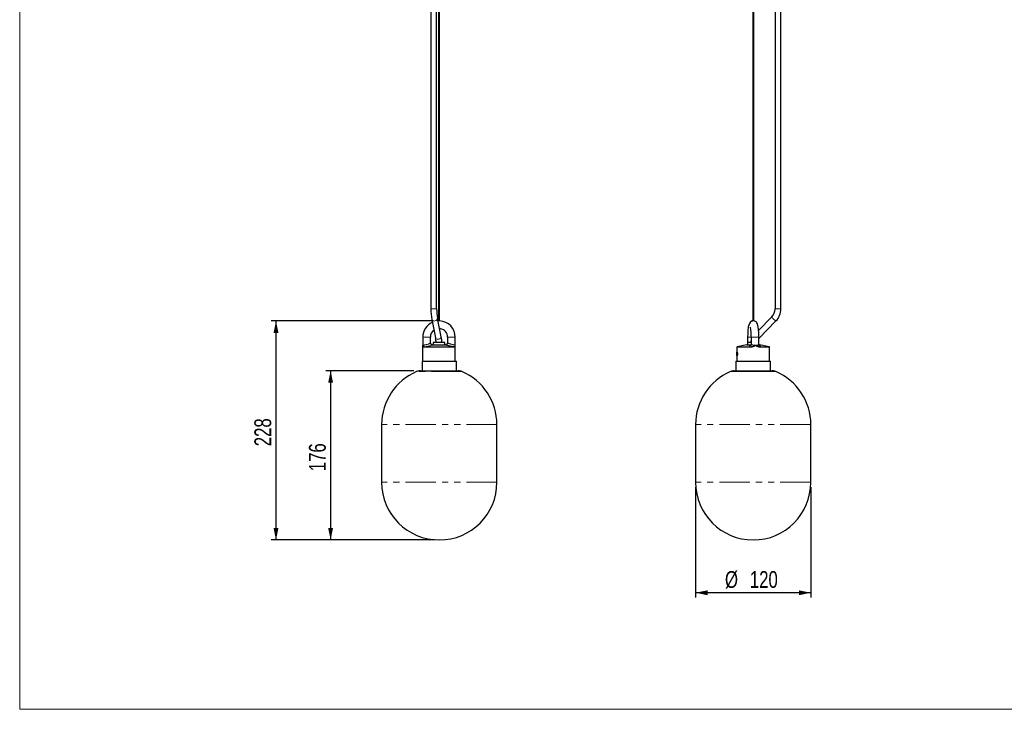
# Model space of a CAD drawing. Header units: millimetres. Extents: x 25 to 2075, y 25 to 1460.
# Tile 1 of 6: x 25 to 1050, y 25 to 742. Entities that reach past the tile are written whole.
import ezdxf

# ---------------------------------------------------------------- set-up
doc = ezdxf.new("R2010")
doc.units = ezdxf.units.MM
doc.header["$LTSCALE"] = 5
doc.linetypes.add('PHANTOM', pattern=[12.7, 6.35, -1.27, 1.27, -1.27, 1.27, -1.27])
doc.layers.add('ANNOTAZIONI', color=8, linetype='Continuous')
doc.styles.add('SLDTEXTSTYLE4', font='ARIALN.TTF', dxfattribs={"width": 0.87})
doc.dimstyles.new('SLDDIMSTYLE0', dxfattribs={"dimtxt": 17.5, "dimasz": 12.5, "dimexe": 0, "dimexo": 0.0625, "dimgap": 4.375, "dimtad": 1, "dimdec": 1, "dimrnd": 1e-09, "dimzin": 12, "dimdsep": 46, "dimtxsty": 'SLDTEXTSTYLE4', "dimsah": 1, "dimcen": 0.09, "dimadec": 0, "dimazin": 3, "dimtfac": 1, "dimtdec": 1, "dimtofl": 0, "dimtmove": 0, "dimatfit": 3, "dimfxl": 1, "dimfrac": 2, "dimtolj": 1, "dimtzin": 12, "dimarcsym": 0})

# ---------------------------------------------------------------- blocks, each defined once
blk = doc.blocks.new('_D')
at = {"layer": 'ANNOTAZIONI'}
for p, q in [((455.8, 429.1), (286.8, 429.1)), ((291.8, 429.1), (291.8, 201.2)), ((456.8, 201.2), (286.8, 201.2))]:
    blk.add_line(p, q, dxfattribs=at)
for points in [[(291.8, 429.1), (289.3, 416.6), (294.4, 416.6)], [(291.8, 201.2), (294.4, 213.7), (289.3, 213.7)]]:
    blk.add_solid(points, dxfattribs=at)
at = {"layer": 'ANNOTAZIONI', "insert": (269.3, 298.7), "char_height": 17.5, "attachment_point": 1, "rotation": 90, "style": 'SLDTEXTSTYLE4'}
blk.add_mtext('228', dxfattribs=at)
blk = doc.blocks.new('_D_1')
at = {"layer": 'ANNOTAZIONI'}
for p, q in [((435.2, 377.2), (343.7, 377.2)), ((348.7, 377.2), (348.7, 201.2)), ((456.8, 201.2), (343.7, 201.2))]:
    blk.add_line(p, q, dxfattribs=at)
for points in [[(348.7, 377.2), (346.1, 364.7), (351.2, 364.7)], [(348.7, 201.2), (351.2, 213.7), (346.1, 213.7)]]:
    blk.add_solid(points, dxfattribs=at)
at = {"layer": 'ANNOTAZIONI', "insert": (326.1, 272.7), "char_height": 17.5, "attachment_point": 1, "rotation": 90, "style": 'SLDTEXTSTYLE4'}
blk.add_mtext('176', dxfattribs=at)
blk = doc.blocks.new('_D_2')
at = {"layer": 'ANNOTAZIONI'}
for p, q in [((728.6, 256.2), (728.6, 141.3)), ((848.6, 256.2), (848.6, 141.3)), ((848.6, 146.3), (728.6, 146.3))]:
    blk.add_line(p, q, dxfattribs=at)
for points in [[(728.6, 146.3), (741.1, 143.7), (741.1, 148.8)], [(848.6, 146.3), (836.1, 148.8), (836.1, 143.7)]]:
    blk.add_solid(points, dxfattribs=at)
at = {"layer": 'ANNOTAZIONI', "char_height": 17.5, "attachment_point": 1, "style": 'SLDTEXTSTYLE4'}
for s, insert in [('%%c', (759.2, 168.8)), ('120', (785.1, 168.8))]:
    blk.add_mtext(s, dxfattribs=dict(at, insert=insert))

msp = doc.modelspace()

# ---------------------------------------------------------------- linework, layer by layer
at = {"color": 7, "linetype": 'Continuous', "lineweight": 18}
for p, q in [((25, 1460), (25, 25)), ((25, 25), (2075, 25))]:
    msp.add_line(p, q, dxfattribs=at)
at = {"color": 7, "linetype": 'Continuous', "lineweight": 25}
for p, q in [((461, 1266.19), (461, 429.12)), ((462, 429.11), (462, 1266.19)), ((788.13, 884.79), (788.13, 429.11)), ((789.13, 428.95), (789.13, 884.8)), ((453.07, 862.43), (453.07, 441.73)), ((459.07, 441.73), (459.07, 862.43)), ((811.42, 862.43), (811.42, 441.73)), ((817.42, 441.73), (817.42, 862.43)), ((454.03, 430.52), (457.96, 411.48)), ((463.84, 412.7), (459.91, 431.73)), ((807.97, 433.22), (794.19, 419.13)), ((460.76, 429.09), (460.46, 429.08)), ((794.46, 410.83), (812.26, 429.02)), ((444.63, 412.16), (444.63, 403.81)), ((452.63, 406.06), (452.63, 412.16)), ((470.38, 412.16), (470.38, 406.06)), ((478.38, 403.81), (478.38, 412.16)), ((782.8, 412.16), (782.8, 406.66)), ((786.46, 412.16), (786.46, 404.86)), ((794.46, 404.57), (794.46, 412.16)), ((444.5, 402.38), (444.5, 387.16)), ((444.51, 402.38), (444.59, 403.13)), ((444.66, 403.84), (444.59, 403.29)), ((444.63, 403.47), (444.67, 403.82)), ((444.66, 403.28), (444.67, 403.82)), ((454.37, 404.13), (454.94, 404.14)), ((454.46, 404.08), (454.39, 404.11)), ((455, 404.16), (454.67, 404.1)), ((455, 404.16), (468, 404.16)), ((455.5, 406.66), (455.5, 404.16)), ((467.5, 406.66), (455.5, 406.66)), ((467.5, 404.16), (467.5, 406.66)), ((468.34, 404.1), (468, 404.16)), ((468.06, 404.14), (468.61, 404.12)), ((468.63, 404.11), (468.55, 404.08)), ((478.35, 403.3), (478.34, 403.82)), ((478.42, 403.31), (478.35, 403.84)), ((478.5, 402.38), (478.38, 403.47)), ((478.5, 387.16), (478.5, 402.38)), ((771.63, 401.75), (771.63, 387.16)), ((782.13, 404.16), (772.02, 402.24)), ((782.13, 404.16), (786.26, 404.16)), ((782.63, 406.66), (782.63, 404.16)), ((786.46, 406.66), (782.63, 406.66)), ((794.63, 406.66), (794.46, 406.66)), ((794.63, 404.16), (794.63, 406.66)), ((794.67, 404.16), (795.13, 404.16)), ((805.24, 402.24), (795.13, 404.16)), ((805.63, 387.16), (805.63, 401.75)), ((443.82, 387.16), (443.82, 377.16)), ((443.82, 387.16), (479.82, 387.16)), ((479.82, 377.16), (479.82, 387.16)), ((770.59, 387.16), (770.59, 377.16)), ((770.59, 387.16), (806.59, 387.16)), ((806.59, 377.16), (806.59, 387.16)), ((442.17, 377.16), (481.47, 377.16)), ((768.94, 377.16), (808.24, 377.16)), ((401.82, 321.19), (401.82, 261.19)), ((521.82, 261.19), (521.82, 321.19)), ((728.59, 321.19), (728.59, 261.19)), ((848.59, 261.19), (848.59, 321.19))]:
    msp.add_line(p, q, dxfattribs=at)
at = {"color": 8, "linetype": 'PHANTOM', "lineweight": 18}
for p, q in [((459.07, 441.73), (453.07, 441.73)), ((811.45, 441.73), (811.42, 441.73)), ((817.42, 441.73), (811.45, 441.73)), ((807.96, 433.12), (807.97, 433.22)), ((444.63, 412.16), (452.63, 412.16)), ((478.38, 412.16), (470.38, 412.16)), ((786.45, 412.16), (782.8, 412.16)), ((786.46, 412.16), (791.02, 412.16)), ((791.02, 412.16), (794.46, 412.16)), ((444.67, 403.82), (444.66, 403.83)), ((444.67, 403.82), (444.67, 403.82)), ((444.68, 403.82), (444.67, 403.82)), ((454.94, 404.14), (454.67, 404.09)), ((470.42, 406.1), (470.42, 406.03)), ((785.87, 401.75), (771.65, 401.75)), ((791.02, 403.82), (791.01, 403.82)), ((791.03, 403.82), (791.02, 403.82)), ((485.4, 376.36), (438.24, 376.36)), ((788.59, 376.36), (765.01, 376.36)), ((812.17, 376.36), (788.59, 376.36)), ((521.82, 321.19), (401.82, 321.19)), ((848.59, 321.19), (728.59, 321.19)), ((521.82, 261.19), (401.82, 261.19)), ((848.59, 261.19), (728.59, 261.19))]:
    msp.add_line(p, q, dxfattribs=at)
at = {"color": 8, "linetype": 'PHANTOM', "lineweight": 18, "flags": 128}
for points in [[(459.91, 431.74), (459.94, 431.49), (459.79, 430.75), (459.3, 430.06), (458.52, 429.5), (457.56, 429.13), (456.53, 429), (455.56, 429.13), (454.75, 429.5), (454.21, 430.06), (454.04, 430.51)], [(812.26, 429.02), (812.19, 429), (811.86, 429.13), (811.31, 429.5), (810.62, 430.06), (809.87, 430.75), (809.15, 431.49), (808.54, 432.18), (808.13, 432.75), (807.96, 433.12)], [(463.84, 412.7), (463.87, 412.46), (463.71, 411.72), (463.22, 411.03), (462.45, 410.47), (461.49, 410.1), (460.46, 409.97), (459.48, 410.1), (458.68, 410.47), (458.14, 411.03), (457.96, 411.48)], [(444.68, 403.82), (445.18, 402.36), (445.61, 401.91), (446.16, 401.75)], [(444.68, 403.82), (445.36, 402.68), (445.9, 402.35), (446.53, 402.24)], [(478.28, 401.75), (477.63, 401.75), (476.59, 401.75), (475.16, 401.75), (473.39, 401.75), (471.33, 401.75), (469.02, 401.75), (466.52, 401.75), (463.9, 401.75), (461.21, 401.75), (458.54, 401.75), (455.94, 401.75), (453.47, 401.75), (451.21, 401.75), (449.21, 401.75), (447.51, 401.75), (446.16, 401.75)], [(446.53, 402.24), (448.06, 402.46), (449.64, 402.72), (451.18, 403), (452.56, 403.31), (453.7, 403.6), (454.51, 403.87), (454.94, 404.07), (454.94, 404.14)], [(477.88, 402.24), (477.82, 402.24), (477.71, 402.24), (477.49, 402.24), (477.24, 402.24), (476.76, 402.24), (476.29, 402.24), (474.83, 402.24), (473.11, 402.24), (471.09, 402.24), (468.84, 402.24), (467.77, 402.24), (466.89, 402.24), (466.16, 402.24), (465.13, 402.24), (463.99, 402.24), (463.84, 402.24), (462.8, 402.24), (461.75, 402.24), (460.7, 402.24), (459.69, 402.24), (458.28, 402.24), (457.32, 402.24), (456.07, 402.24), (454.85, 402.24), (453.66, 402.24), (451.52, 402.24), (449.59, 402.24), (447.84, 402.24), (446.53, 402.24)], [(477.88, 402.24), (478.17, 402.35), (478.36, 402.68), (478.35, 403.3)], [(478.28, 401.75), (478.45, 401.91), (478.5, 402.36), (478.5, 402.38)], [(785.94, 402.24), (785.63, 402.24), (785.05, 402.24), (784.19, 402.24), (783.35, 402.24), (782.11, 402.24), (781.11, 402.24), (778.75, 402.24), (776.77, 402.24), (775.09, 402.24), (773.75, 402.24), (773.27, 402.24), (772.93, 402.24), (772.7, 402.24), (772.44, 402.24), (772.22, 402.24), (772.2, 402.24), (772.09, 402.24), (772.04, 402.24), (772.04, 402.24)], [(786.04, 403.68), (785.7, 403.59), (784.97, 403.3), (784.61, 403), (784.65, 402.71), (785.11, 402.46), (785.94, 402.24)], [(794.45, 404.58), (794.33, 404.33), (793.91, 404.13)], [(795.78, 402.24), (796.21, 402.46), (796.22, 402.72), (795.81, 403), (795.03, 403.31), (794.96, 403.32)], [(805.22, 402.24), (805.2, 402.24), (805.12, 402.24), (804.91, 402.24), (804.69, 402.24), (804.31, 402.24), (803.83, 402.24), (803.26, 402.24), (801.88, 402.24), (800.18, 402.24), (798.05, 402.24), (795.78, 402.24)], [(805.61, 401.75), (805.63, 401.75), (805.37, 401.75), (804.69, 401.75), (803.61, 401.75), (802.16, 401.75), (800.37, 401.75), (798.28, 401.75), (795.96, 401.75)]]:
    msp.add_lwpolyline(points, dxfattribs=at)
at = {"color": 7, "linetype": 'Continuous', "lineweight": 25, "flags": 128}
for points in [[(462.24, 429.14), (462.24, 429.14), (462.15, 429.13), (461.99, 429.11), (461.77, 429.09), (461.53, 429.09), (461.28, 429.1), (461.06, 429.12), (460.88, 429.14), (460.78, 429.15), (460.76, 429.15), (460.76, 429.15)], [(462.03, 421.47), (462.33, 421.42), (462.69, 421.3), (462.98, 421.14), (463.1, 421.03), (463.09, 421.02)], [(787.99, 429.08), (787.53, 429.02), (786.58, 428.64), (785.76, 428.06), (784.62, 426.57), (783.96, 424.84), (783.69, 423.75), (783.51, 422.78), (783.34, 421.67), (783.18, 420.27), (783, 418.25), (782.86, 415.54), (782.8, 412.16)], [(789.27, 429.11), (789.23, 429.12), (789.05, 429.14), (788.82, 429.15), (788.74, 429.15), (788.49, 429.14), (788.25, 429.13), (788.06, 429.11), (787.93, 429.09), (787.88, 429.09), (787.88, 429.09)], [(787.92, 429.1), (788.03, 429.12), (788.13, 429.13)], [(789.13, 429.11), (789.2, 429.11), (789.33, 429.09), (789.38, 429.09), (789.38, 429.09)], [(794.46, 412.16), (794.41, 415.14), (794.31, 417.41), (794.2, 419.01), (794.11, 420), (793.99, 421.13), (793.77, 422.67), (793.39, 424.48), (792.9, 425.98), (792.4, 426.98), (791.91, 427.65), (791.55, 428.02), (791.06, 428.41), (789.48, 429.08), (789.27, 429.09)], [(478.35, 403.83), (478.36, 403.84), (478.34, 403.84)], [(786.46, 409.43), (785.97, 408.01), (785.82, 406.66)], [(786.46, 404.86), (786.37, 404.28), (786.18, 403.89), (786.04, 403.71), (786.04, 403.68)], [(794.96, 403.29), (794.96, 403.29), (794.91, 403.35), (794.79, 403.5), (794.64, 403.75), (794.46, 404.57)], [(771.64, 394.66), (771.64, 395.11), (771.65, 395.73), (771.67, 396.23), (771.72, 396.55), (771.8, 396.66), (771.91, 396.55), (772.02, 396.22), (772.12, 395.72), (772.19, 395.11), (772.2, 394.44), (772.15, 393.79), (772.06, 393.25), (771.94, 392.86), (771.83, 392.68), (771.74, 392.71), (771.68, 392.97), (771.65, 393.42), (771.64, 394), (771.64, 394.66)]]:
    msp.add_lwpolyline(points, dxfattribs=at)
at = {"color": 7, "linetype": 'Continuous', "lineweight": 25}
for centre, radius, start, end in [((511.38, 441.12), 58.32, 179.40074, 190.48071), ((511.22, 441.1), 52.16, 179.30757, 190.34276), ((799.26, 441.7), 12.16, 315.78124, 0.14531), ((799.26, 441.7), 18.16, 315.74194, 0.09856), ((461.6, 412.21), 16.97, 114.29775, 180.16642), ((462.69, 423.01), 6.16, 94.09136, 96.3582), ((461.87, 419.19), 2.2, 56.3672, 85.43903), ((461.45, 412.24), 16.92, 359.75285, 87.23572), ((461.56, 412.31), 8.81, 359.04904, 80.09898), ((722.75, 412.82), 63.72, 359.40981, 8.78566), ((460.82, 412.54), 8.2, 123.23361, 182.6647), ((429.62, 406.05), 28.85, 1.21575, 10.84546), ((429.52, 406.05), 34.96, 1.00237, 10.97015), ((454.61, 406.11), 2, 182.18961, 261.58255), ((468.37, 406.13), 2.04, 277.25459, 357.22176), ((772.13, 401.75), 0.5, 100.78514, 180.0002), ((805.13, 401.75), 0.5, 359.9998, 79.21486), ((461.82, 321.19), 60, 113.14067, 180), ((442.17, 367.16), 10, 90, 113.14067), ((481.47, 367.16), 10, 66.85933, 90), ((461.82, 321.19), 60, 0, 66.85933), ((788.59, 321.19), 60, 113.14067, 180), ((768.94, 367.16), 10, 90, 113.14067), ((808.24, 367.16), 10, 66.85933, 90), ((788.59, 321.19), 60, 0, 66.85933), ((461.82, 261.19), 60, 180, 270), ((461.82, 261.19), 60, 270, 0), ((788.59, 261.19), 60, 180, 0)]:
    msp.add_arc(centre, radius, start, end, dxfattribs=at)
at = {"color": 8, "linetype": 'PHANTOM', "lineweight": 18}
for centre, radius, start, end in [((442.69, 422.47), 18.75, 276.06175, 282.06899), ((446.65, 401.77), 0.489, 104.455, 182.04671), ((445.19, 418.74), 14.68, 275.58238, 300.29245), ((498.04, 531.57), 130.89, 256.88694, 261.14063), ((468.52, 406.01), 1.89, 272.63867, 2.76758), ((494.31, 476.16), 74.02, 251.16728, 256.69601), ((475.03, 393.53), 10.83, 72.22701, 78.04797), ((477.78, 401.75), 0.498, 359.71452, 78.75112), ((785.5, 410.09), 8.35, 272.53705, 311.30646), ((787.05, 401.84), 1.18, 160.24553, 184.45064), ((785.57, 412.39), 10.16, 272.10335, 302.43525), ((787.67, 405.5), 1.37, 208.04443, 271.4646), ((790.83, 419.7), 15.88, 258.64933, 270.65), ((791.37, 414.29), 10.48, 268.19316, 284.0818), ((796.45, 409.8), 8.07, 227.88339, 266.5121), ((796.3, 411.72), 9.5, 236.34672, 266.8774), ((795.39, 401.83), 0.567, 352.22392, 47.01593)]:
    msp.add_arc(centre, radius, start, end, dxfattribs=at)

# ---------------------------------------------------------------- dimensions: what is measured, and where the dimension line sits
at = {"layer": 'ANNOTAZIONI'}
for base, p1, p2, picture, middle in [((291.8199, 201.1853), (460.7547, 429.1448), (461.8199, 201.1853), '_D', (291.8199, 315.165)), ((348.67, 201.19), (440.22, 377.16), (461.82, 201.19), '_D_1', (348.67, 289.17))]:
    dim = msp.add_linear_dim(base=base, p1=p1, p2=p2, angle=90, dimstyle='SLDDIMSTYLE0', dxfattribs=at)
    dim.commit()
    dim.dimension.update_dxf_attribs({"geometry": picture, "text_midpoint": middle, "dimtype": 160})
dim = msp.add_linear_dim(base=(728.59, 146.29), p1=(848.59, 261.19), p2=(728.59, 261.19), angle=0, text='%%c<>', dimstyle='SLDDIMSTYLE0', dxfattribs=at)
dim.commit()
dim.dimension.update_dxf_attribs({"geometry": '_D_2', "text_midpoint": (788.59, 146.29), "dimtype": 160})

doc.saveas('drawing.dxf')
